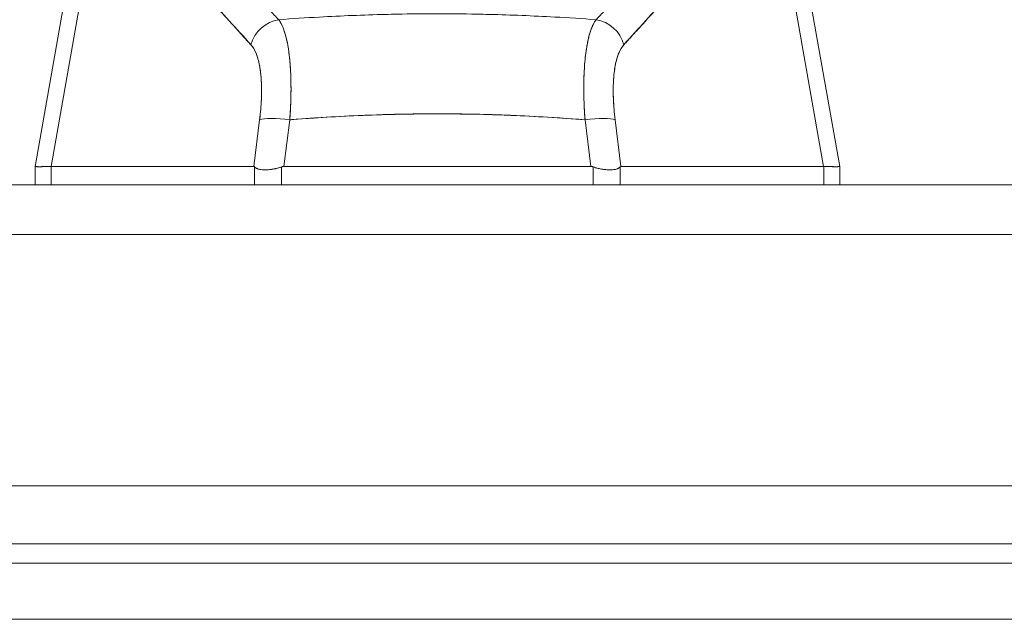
# Model space of a CAD drawing. Header units: inches. Extents: x 8 to 265, y 5 to 155.
# Tile 25 of 152: x 78.33 to 80.72, y 46.41 to 47.87. Entities that reach past the tile are written whole.
import ezdxf

# ---------------------------------------------------------------- set-up
doc = ezdxf.new("R2010")
doc.units = ezdxf.units.IN
doc.header["$LTSCALE"] = 16
doc.header["$MEASUREMENT"] = 0
for name, color, linetype, lineweight in [('Dimension (ANSI)', 7, 'Continuous', 5), ('Visible (ANSI)', 7, 'Continuous', 5), ('Visible Narrow (ANSI)', 7, 'Continuous', 5)]:
    doc.layers.add(name, color=color, linetype=linetype, lineweight=lineweight)
doc.styles.add('TAHOMA', font='tahoma.ttf')
doc.dimstyles.new('Default (ANSI)', dxfattribs={"dimscale": 16, "dimtxt": 0.07, "dimasz": 0.098425, "dimexe": 0.125, "dimexo": 0.0625, "dimgap": 0.031496, "dimtad": 0, "dimtih": 1, "dimtoh": 1, "dimrnd": 1e-08, "dimzin": 0, "dimdsep": 46, "dimtxsty": 'TAHOMA', "dimcen": 0.09, "dimdle": 0.393701, "dimclrd": 256, "dimclre": 256, "dimclrt": 256, "dimadec": 0, "dimazin": 0, "dimtfac": 1, "dimtofl": 0, "dimtmove": 0, "dimatfit": 3, "dimfxl": 1, "dimtolj": 1, "dimtzin": 0, "dimlwd": -1, "dimlwe": -1, "dimarcsym": 0})

# ---------------------------------------------------------------- blocks, each defined once
blk = doc.blocks.new('*D36')
at = {"layer": 'Defpoints', "color": 0, "transparency": 16777216}
for p in [(77.2143, 50.5366), (76.7163, 47.345), (77.2143, 47.345)]:
    blk.add_point(p, dxfattribs=at)
at = {"layer": 'Dimension (ANSI)', "transparency": 16777216}
for p, q in [((76.7163, 48.345), (76.7163, 52.5366)), ((77.2143, 48.345), (77.2143, 52.5366)), ((75.1415, 50.5366), (73.5667, 50.5366)), ((78.7891, 50.5366), (80.3639, 50.5366))]:
    blk.add_line(p, q, dxfattribs=at)
for points in [[(75.1415, 50.7991), (75.1415, 50.2742), (76.7163, 50.5366)], [(78.7891, 50.7991), (78.7891, 50.2742), (77.2143, 50.5366)]]:
    blk.add_solid(points, dxfattribs=at)
at = {"layer": 'Dimension (ANSI)', "transparency": 16777216, "insert": (82.3, 50.5366), "char_height": 1.12, "attachment_point": 5, "style": 'TAHOMA'}
blk.add_mtext('\\A1;0.50', dxfattribs=at)

msp = doc.modelspace()

# ---------------------------------------------------------------- linework, layer by layer
at = {"layer": 'Visible (ANSI)'}
for p, q in [((78.3629, 47.5105), (78.4806, 48.1779)), ((78.4806, 48.1779), (78.3629, 47.5105)), ((80.198, 48.1779), (80.3157, 47.5105)), ((80.3157, 47.5105), (80.198, 48.1779)), ((78.516, 48.1566), (78.4021, 47.5105)), ((78.4021, 47.5105), (78.516, 48.1566)), ((80.1626, 48.1566), (80.2765, 47.5105)), ((80.2765, 47.5105), (80.1626, 48.1566)), ((78.9832, 47.6627), (78.9832, 47.6627)), ((78.9087, 47.6312), (78.9087, 47.6312)), ((78.9087, 47.6312), (78.9087, 47.6312)), ((78.9106, 47.6509), (78.9106, 47.6509)), ((78.9815, 47.6312), (78.9815, 47.6312)), ((78.9815, 47.6312), (78.9815, 47.6312)), ((78.9827, 47.6509), (78.9827, 47.6509)), ((79.5361, 47.6336), (79.5361, 47.6336)), ((79.5496, 47.633), (79.5496, 47.633)), ((79.5496, 47.633), (79.5496, 47.633)), ((79.5624, 47.6324), (79.5624, 47.6324)), ((79.5624, 47.6324), (79.5624, 47.6324)), ((79.5629, 47.6324), (79.5629, 47.6324)), ((79.5814, 47.6314), (79.5814, 47.6314)), ((79.6959, 47.6509), (79.6959, 47.6509)), ((79.6971, 47.6312), (79.6971, 47.6312)), ((79.6971, 47.6312), (79.6971, 47.6312)), ((79.768, 47.6509), (79.768, 47.6509)), ((79.7699, 47.6312), (79.7699, 47.6312)), ((79.7699, 47.6312), (79.7699, 47.6312)), ((78.9078, 47.6237), (78.8936, 47.5105)), ((78.8936, 47.5105), (78.9078, 47.6237)), ((78.9668, 47.5105), (78.981, 47.6237)), ((78.981, 47.6237), (78.9668, 47.5105)), ((79.6149, 47.6295), (79.6149, 47.6295)), ((79.6149, 47.6295), (79.6149, 47.6295)), ((79.625, 47.6288), (79.625, 47.6288)), ((79.7118, 47.5105), (79.6976, 47.6237)), ((79.6976, 47.6237), (79.7118, 47.5105)), ((79.7849, 47.5105), (79.7708, 47.6237)), ((79.7708, 47.6237), (79.7849, 47.5105)), ((78.9038, 47.5918), (78.9038, 47.5918)), ((78.9038, 47.5918), (78.9038, 47.5918)), ((79.7748, 47.5918), (79.7748, 47.5918)), ((79.7748, 47.5918), (79.7748, 47.5918)), ((78.9004, 47.5643), (78.9004, 47.5643)), ((78.9004, 47.5643), (78.9004, 47.5643)), ((79.7782, 47.5643), (79.7782, 47.5643)), ((79.7782, 47.5643), (79.7782, 47.5643)), ((78.8979, 47.5446), (78.8979, 47.5446)), ((79.7807, 47.5446), (79.7807, 47.5446)), ((78.3629, 47.5105), (78.3629, 47.5105)), ((78.3629, 47.5105), (78.3629, 47.5105)), ((78.3629, 47.5105), (78.3629, 47.4659)), ((78.4021, 47.5105), (78.4016, 47.5105)), ((78.4016, 47.4659), (78.4016, 47.5105)), ((78.4016, 47.5105), (78.4016, 47.4659)), ((78.4021, 47.5105), (78.8936, 47.5105)), ((78.8936, 47.5105), (78.4021, 47.5105)), ((78.8955, 47.4659), (78.8955, 47.5094)), ((78.8955, 47.5094), (78.8955, 47.4659)), ((78.9612, 47.4659), (78.9612, 47.5094)), ((78.9612, 47.5094), (78.9612, 47.4659)), ((78.9668, 47.5105), (79.7118, 47.5105)), ((79.7118, 47.5105), (78.9668, 47.5105)), ((79.7173, 47.4659), (79.7173, 47.5094)), ((79.7173, 47.5094), (79.7173, 47.4659)), ((79.7831, 47.4659), (79.7831, 47.5094)), ((79.7831, 47.5094), (79.7831, 47.4659)), ((79.7849, 47.5105), (80.2765, 47.5105)), ((80.2765, 47.5105), (79.7849, 47.5105)), ((80.2769, 47.5105), (80.2765, 47.5105)), ((80.2769, 47.5105), (80.2769, 47.4659)), ((80.2769, 47.4659), (80.2769, 47.5105)), ((80.3157, 47.5105), (80.3157, 47.5105)), ((80.3157, 47.5105), (80.3157, 47.5105)), ((80.3157, 47.5105), (80.3157, 47.4659)), ((77.3352, 47.4659), (106.8434, 47.4659)), ((106.8792, 46.7359), (77.2993, 46.7359)), ((47.1216, 46.5484), (106.8089, 46.5484))]:
    msp.add_line(p, q, dxfattribs=at)
for centre, start, end in [((78.9161, 47.5643), 210.5347, 210.5378), ((79.7625, 47.5643), 329.4622, 329.4653)]:
    msp.add_arc(centre, 0.0197, start, end, dxfattribs=at)
for centre, major_axis, ratio, start_param, end_param in [((78.9599, 47.792), (-0.0578, -0.0535), 0.919117, 4.080772, 5.311688), ((78.9599, 47.792), (0.0578, 0.0535), 0.919114, 0.939178, 2.17009), ((79.7187, 47.792), (0.0578, -0.0535), 0.919114, 0.971502, 2.202415), ((79.7187, 47.792), (-0.0578, 0.0535), 0.919117, 4.11309, 5.344006), ((78.981, 47.61), (-0.0781, 0.0098), 0.172345, 4.733946, 5.946592), ((78.981, 47.61), (-0.0781, 0.0098), 0.172345, 4.733946, 5.946592), ((79.6976, 47.61), (0.0781, 0.0098), 0.172345, 0.336594, 1.549239), ((79.6976, 47.61), (0.0781, 0.0098), 0.172345, 0.336593, 1.549239), ((79.05, 47.5539), (-0.6871, -0.0434), 0.010707, 6.282471, 6.619899), ((79.6285, 47.5539), (0.6871, -0.0434), 0.010707, 5.946472, 6.283899)]:
    msp.add_ellipse(centre, major_axis=major_axis, ratio=ratio, start_param=start_param, end_param=end_param, dxfattribs=at)
for points, knots in [([(78.5362, 48.1817), (78.5408, 48.1808), (78.5455, 48.1797), (78.5501, 48.1785), (78.5547, 48.1773), (78.5593, 48.176), (78.564, 48.1746), (78.5686, 48.1732), (78.5732, 48.1716), (78.5778, 48.1699), (78.5824, 48.1683), (78.587, 48.1665), (78.5916, 48.1646), (78.5962, 48.1627), (78.6008, 48.1607), (78.6055, 48.1586), (78.6101, 48.1565), (78.6147, 48.1543), (78.6194, 48.1519), (78.6236, 48.1498), (78.6278, 48.1476), (78.632, 48.1453), (78.6325, 48.1451), (78.6329, 48.1448), (78.6334, 48.1446), (78.6381, 48.142), (78.6428, 48.1394), (78.6475, 48.1366), (78.6522, 48.1338), (78.6569, 48.1309), (78.6617, 48.1279), (78.6665, 48.1249), (78.6712, 48.1218), (78.676, 48.1186), (78.6809, 48.1154), (78.6857, 48.1121), (78.6906, 48.1087), (78.6955, 48.1052), (78.7004, 48.1017), (78.7054, 48.098), (78.7103, 48.0943), (78.7153, 48.0906), (78.7203, 48.0867), (78.7249, 48.0832), (78.7295, 48.0796), (78.7341, 48.0759), (78.7346, 48.0755), (78.7351, 48.0751), (78.7356, 48.0747), (78.7408, 48.0705), (78.746, 48.0663), (78.7512, 48.0619), (78.7565, 48.0575), (78.7618, 48.053), (78.7671, 48.0485), (78.7725, 48.0438), (78.7779, 48.0391), (78.7834, 48.0342), (78.7889, 48.0293), (78.7945, 48.0243), (78.8001, 48.0192), (78.8058, 48.014), (78.8115, 48.0087), (78.8173, 48.0034), (78.8231, 47.9979), (78.829, 47.9923), (78.8349, 47.9867), (78.8372, 47.9845), (78.8395, 47.9823), (78.8418, 47.9801), (78.8456, 47.9765), (78.8493, 47.9728), (78.8531, 47.9691), (78.8594, 47.963), (78.8656, 47.9569), (78.8719, 47.9506), (78.8784, 47.9442), (78.8849, 47.9377), (78.8914, 47.9312), (78.8981, 47.9244), (78.9048, 47.9176), (78.9115, 47.9107), (78.9185, 47.9036), (78.9255, 47.8964), (78.9325, 47.8891), (78.9397, 47.8816), (78.947, 47.8741), (78.9543, 47.8664)], [0, 0, 0, 0, 0.037382, 0.037382, 0.037382, 0.074234, 0.074234, 0.074234, 0.110636, 0.110636, 0.110636, 0.146671, 0.146671, 0.146671, 0.182417, 0.182417, 0.182417, 0.217957, 0.217957, 0.217957, 0.25, 0.25, 0.25, 0.253368, 0.253368, 0.253368, 0.288725, 0.288725, 0.288725, 0.324095, 0.324095, 0.324095, 0.359547, 0.359547, 0.359547, 0.39515, 0.39515, 0.39515, 0.430974, 0.430974, 0.430974, 0.467089, 0.467089, 0.467089, 0.5, 0.5, 0.5, 0.503564, 0.503564, 0.503564, 0.540473, 0.540473, 0.540473, 0.577897, 0.577897, 0.577897, 0.615918, 0.615918, 0.615918, 0.654622, 0.654622, 0.654622, 0.694093, 0.694093, 0.694093, 0.734423, 0.734423, 0.734423, 0.75, 0.75, 0.75, 0.775706, 0.775706, 0.775706, 0.818036, 0.818036, 0.818036, 0.861515, 0.861515, 0.861515, 0.906243, 0.906243, 0.906243, 0.952322, 0.952322, 0.952322, 1, 1, 1, 1]), ([(79.7243, 47.8664), (79.7316, 47.8741), (79.7389, 47.8816), (79.7461, 47.8891), (79.7531, 47.8964), (79.7601, 47.9036), (79.767, 47.9107), (79.7738, 47.9176), (79.7805, 47.9244), (79.7872, 47.9312), (79.7937, 47.9377), (79.8002, 47.9442), (79.8066, 47.9506), (79.8129, 47.9569), (79.8192, 47.963), (79.8254, 47.9691), (79.8292, 47.9728), (79.833, 47.9765), (79.8368, 47.9801), (79.8391, 47.9823), (79.8414, 47.9845), (79.8436, 47.9867), (79.8496, 47.9923), (79.8554, 47.9979), (79.8613, 48.0034), (79.867, 48.0087), (79.8728, 48.014), (79.8785, 48.0192), (79.8841, 48.0243), (79.8896, 48.0293), (79.8952, 48.0342), (79.9006, 48.0391), (79.9061, 48.0438), (79.9115, 48.0485), (79.9168, 48.053), (79.9221, 48.0575), (79.9274, 48.0619), (79.9326, 48.0663), (79.9378, 48.0705), (79.943, 48.0747), (79.9435, 48.0751), (79.944, 48.0755), (79.9445, 48.0759), (79.9491, 48.0796), (79.9536, 48.0832), (79.9582, 48.0867), (79.9632, 48.0906), (79.9682, 48.0943), (79.9732, 48.098), (79.9782, 48.1017), (79.9831, 48.1052), (79.988, 48.1087), (79.9928, 48.1121), (79.9977, 48.1154), (80.0025, 48.1186), (80.0073, 48.1218), (80.0121, 48.1249), (80.0169, 48.1279), (80.0216, 48.1309), (80.0264, 48.1338), (80.0311, 48.1366), (80.0358, 48.1394), (80.0405, 48.142), (80.0452, 48.1446), (80.0456, 48.1448), (80.0461, 48.1451), (80.0465, 48.1453), (80.0508, 48.1476), (80.055, 48.1498), (80.0592, 48.1519), (80.0638, 48.1543), (80.0685, 48.1565), (80.0731, 48.1586), (80.0777, 48.1607), (80.0823, 48.1627), (80.0869, 48.1646), (80.0916, 48.1665), (80.0962, 48.1683), (80.1008, 48.1699), (80.1054, 48.1716), (80.11, 48.1732), (80.1146, 48.1746), (80.1193, 48.176), (80.1239, 48.1773), (80.1285, 48.1785), (80.1331, 48.1797), (80.1378, 48.1808), (80.1424, 48.1817)], [0, 0, 0, 0, 0.047674, 0.047674, 0.047674, 0.093754, 0.093754, 0.093754, 0.138483, 0.138483, 0.138483, 0.181962, 0.181962, 0.181962, 0.224293, 0.224293, 0.224293, 0.25, 0.25, 0.25, 0.265575, 0.265575, 0.265575, 0.305906, 0.305906, 0.305906, 0.345378, 0.345378, 0.345378, 0.384081, 0.384081, 0.384081, 0.422102, 0.422102, 0.422102, 0.459526, 0.459526, 0.459526, 0.496435, 0.496435, 0.496435, 0.5, 0.5, 0.5, 0.53291, 0.53291, 0.53291, 0.569025, 0.569025, 0.569025, 0.604849, 0.604849, 0.604849, 0.640453, 0.640453, 0.640453, 0.675905, 0.675905, 0.675905, 0.711275, 0.711275, 0.711275, 0.746632, 0.746632, 0.746632, 0.75, 0.75, 0.75, 0.782043, 0.782043, 0.782043, 0.817582, 0.817582, 0.817582, 0.853329, 0.853329, 0.853329, 0.889364, 0.889364, 0.889364, 0.925766, 0.925766, 0.925766, 0.962618, 0.962618, 0.962618, 1, 1, 1, 1]), ([(78.516, 48.1566), (78.5431, 48.1448), (78.5711, 48.1281), (78.5998, 48.1057), (78.6285, 48.0832), (78.6579, 48.0551), (78.6884, 48.0234), (78.7189, 47.9916), (78.7505, 47.9563), (78.7835, 47.9197), (78.8165, 47.8832), (78.8509, 47.8454), (78.8867, 47.8057)], [0, 0, 0, 0, 0.25, 0.25, 0.25, 0.5, 0.5, 0.5, 0.75, 0.75, 0.75, 1, 1, 1, 1]), ([(78.8867, 47.8057), (78.8796, 47.8133), (78.8726, 47.8209), (78.8656, 47.8286), (78.8589, 47.8359), (78.8522, 47.8432), (78.8456, 47.8505), (78.8393, 47.8575), (78.8329, 47.8645), (78.8266, 47.8716), (78.8206, 47.8783), (78.8145, 47.885), (78.8085, 47.8917), (78.8027, 47.8982), (78.797, 47.9046), (78.7912, 47.9111), (78.7857, 47.9173), (78.7801, 47.9235), (78.7746, 47.9296), (78.7693, 47.9356), (78.764, 47.9415), (78.7587, 47.9474), (78.7536, 47.9531), (78.7485, 47.9587), (78.7433, 47.9644), (78.7384, 47.9698), (78.7335, 47.9752), (78.7285, 47.9806), (78.7238, 47.9858), (78.719, 47.991), (78.7142, 47.9961), (78.7117, 47.9988), (78.7092, 48.0015), (78.7067, 48.0041), (78.7046, 48.0064), (78.7024, 48.0087), (78.7003, 48.011), (78.6958, 48.0157), (78.6913, 48.0204), (78.6867, 48.0251), (78.6824, 48.0297), (78.678, 48.0342), (78.6735, 48.0386), (78.6693, 48.0429), (78.6649, 48.0472), (78.6606, 48.0514), (78.6564, 48.0556), (78.6522, 48.0596), (78.648, 48.0636), (78.6438, 48.0676), (78.6397, 48.0714), (78.6355, 48.0752), (78.6314, 48.0789), (78.6274, 48.0826), (78.6233, 48.0862), (78.6192, 48.0897), (78.6152, 48.0931), (78.6111, 48.0965), (78.6071, 48.0998), (78.6031, 48.103), (78.5991, 48.1062), (78.5952, 48.1093), (78.5912, 48.1123), (78.5872, 48.1153), (78.5833, 48.1182), (78.5793, 48.121), (78.5753, 48.1238), (78.5714, 48.1265), (78.5675, 48.1291), (78.5635, 48.1316), (78.5596, 48.1341), (78.5556, 48.1365), (78.5517, 48.1388), (78.5477, 48.1411), (78.5438, 48.1433), (78.5398, 48.1454), (78.5359, 48.1475), (78.5319, 48.1495), (78.5279, 48.1513), (78.524, 48.1532), (78.52, 48.1549), (78.516, 48.1566)], [0, 0, 0, 0, 0.058373, 0.058373, 0.058373, 0.113771, 0.113771, 0.113771, 0.166588, 0.166588, 0.166588, 0.217025, 0.217025, 0.217025, 0.265271, 0.265271, 0.265271, 0.311506, 0.311506, 0.311506, 0.355892, 0.355892, 0.355892, 0.398581, 0.398581, 0.398581, 0.439711, 0.439711, 0.439711, 0.479413, 0.479413, 0.479413, 0.5, 0.5, 0.5, 0.517807, 0.517807, 0.517807, 0.555021, 0.555021, 0.555021, 0.59116, 0.59116, 0.59116, 0.62632, 0.62632, 0.62632, 0.660593, 0.660593, 0.660593, 0.694065, 0.694065, 0.694065, 0.726815, 0.726815, 0.726815, 0.75892, 0.75892, 0.75892, 0.79045, 0.79045, 0.79045, 0.821471, 0.821471, 0.821471, 0.852043, 0.852043, 0.852043, 0.882223, 0.882223, 0.882223, 0.912065, 0.912065, 0.912065, 0.941613, 0.941613, 0.941613, 0.970914, 0.970914, 0.970914, 1, 1, 1, 1]), ([(79.7919, 47.8057), (79.828, 47.8458), (79.8627, 47.8839), (79.8958, 47.9205), (79.9288, 47.9571), (79.9602, 47.9923), (79.9906, 48.0238), (80.021, 48.0554), (80.0504, 48.0835), (80.079, 48.1058), (80.1076, 48.1282), (80.1355, 48.1449), (80.1626, 48.1566)], [0, 0, 0, 0, 0.25, 0.25, 0.25, 0.5, 0.5, 0.5, 0.75, 0.75, 0.75, 1, 1, 1, 1]), ([(80.1626, 48.1566), (80.1586, 48.1549), (80.1546, 48.1532), (80.1506, 48.1513), (80.1467, 48.1495), (80.1427, 48.1475), (80.1388, 48.1454), (80.1348, 48.1433), (80.1308, 48.1411), (80.1269, 48.1388), (80.123, 48.1365), (80.119, 48.1341), (80.1151, 48.1316), (80.1111, 48.1291), (80.1072, 48.1265), (80.1032, 48.1238), (80.0993, 48.121), (80.0953, 48.1182), (80.0914, 48.1153), (80.0874, 48.1123), (80.0834, 48.1093), (80.0795, 48.1062), (80.0754, 48.103), (80.0714, 48.0998), (80.0674, 48.0965), (80.0634, 48.0931), (80.0593, 48.0897), (80.0553, 48.0862), (80.0512, 48.0826), (80.0471, 48.0789), (80.0431, 48.0752), (80.0389, 48.0714), (80.0347, 48.0676), (80.0306, 48.0636), (80.0264, 48.0596), (80.0222, 48.0556), (80.0179, 48.0514), (80.0136, 48.0472), (80.0093, 48.0429), (80.005, 48.0386), (80.0006, 48.0342), (79.9962, 48.0297), (79.9918, 48.0251), (79.9873, 48.0204), (79.9828, 48.0157), (79.9783, 48.011), (79.9761, 48.0087), (79.974, 48.0064), (79.9718, 48.0041), (79.9693, 48.0015), (79.9669, 47.9988), (79.9644, 47.9961), (79.9596, 47.991), (79.9548, 47.9858), (79.95, 47.9806), (79.9451, 47.9752), (79.9402, 47.9698), (79.9352, 47.9644), (79.9301, 47.9587), (79.925, 47.9531), (79.9199, 47.9474), (79.9146, 47.9415), (79.9093, 47.9356), (79.904, 47.9296), (79.8984, 47.9235), (79.8929, 47.9173), (79.8874, 47.9111), (79.8816, 47.9046), (79.8758, 47.8982), (79.8701, 47.8917), (79.864, 47.885), (79.858, 47.8783), (79.852, 47.8716), (79.8456, 47.8645), (79.8393, 47.8575), (79.833, 47.8505), (79.8263, 47.8432), (79.8197, 47.8359), (79.813, 47.8286), (79.806, 47.8209), (79.7989, 47.8133), (79.7919, 47.8057)], [0, 0, 0, 0, 0.029086, 0.029086, 0.029086, 0.058387, 0.058387, 0.058387, 0.087935, 0.087935, 0.087935, 0.117777, 0.117777, 0.117777, 0.147957, 0.147957, 0.147957, 0.178529, 0.178529, 0.178529, 0.20955, 0.20955, 0.20955, 0.24108, 0.24108, 0.24108, 0.273185, 0.273185, 0.273185, 0.305936, 0.305936, 0.305936, 0.339407, 0.339407, 0.339407, 0.37368, 0.37368, 0.37368, 0.408841, 0.408841, 0.408841, 0.44498, 0.44498, 0.44498, 0.482193, 0.482193, 0.482193, 0.5, 0.5, 0.5, 0.520588, 0.520588, 0.520588, 0.560289, 0.560289, 0.560289, 0.60142, 0.60142, 0.60142, 0.644109, 0.644109, 0.644109, 0.688496, 0.688496, 0.688496, 0.734731, 0.734731, 0.734731, 0.782977, 0.782977, 0.782977, 0.833414, 0.833414, 0.833414, 0.886232, 0.886232, 0.886232, 0.941632, 0.941632, 0.941632, 1, 1, 1, 1]), ([(78.9543, 47.8664), (78.9872, 47.8688), (79.02, 47.871), (79.0528, 47.8728), (79.1064, 47.8758), (79.1598, 47.8779), (79.2126, 47.8792), (79.2224, 47.8795), (79.2323, 47.8797), (79.2421, 47.8799), (79.3064, 47.8811), (79.37, 47.8811), (79.4342, 47.8799), (79.4448, 47.8797), (79.4554, 47.8795), (79.466, 47.8792), (79.5182, 47.8779), (79.571, 47.8758), (79.6241, 47.8729), (79.6574, 47.871), (79.6908, 47.8689), (79.7243, 47.8664)], [0, 0, 0, 0, 0.126313, 0.126313, 0.126313, 0.333333, 0.333333, 0.333333, 0.371996, 0.371996, 0.371996, 0.62508, 0.62508, 0.62508, 0.666667, 0.666667, 0.666667, 0.871465, 0.871465, 0.871465, 1, 1, 1, 1]), ([(78.9543, 47.8664), (78.9548, 47.8657), (78.9554, 47.8649), (78.9559, 47.8641), (78.9572, 47.8621), (78.9585, 47.8598), (78.9598, 47.8574), (78.9611, 47.855), (78.9623, 47.8524), (78.9635, 47.8496), (78.9642, 47.848), (78.9649, 47.8462), (78.9656, 47.8445), (78.966, 47.8433), (78.9664, 47.8421), (78.9669, 47.8409), (78.9679, 47.8378), (78.969, 47.8345), (78.97, 47.8311), (78.9709, 47.8277), (78.9719, 47.8241), (78.9728, 47.8204), (78.9733, 47.8182), (78.9738, 47.8159), (78.9743, 47.8136), (78.9746, 47.812), (78.975, 47.8104), (78.9753, 47.8088), (78.9761, 47.8048), (78.9768, 47.8006), (78.9775, 47.7964), (78.9781, 47.7921), (78.9788, 47.7876), (78.9793, 47.7831), (78.9797, 47.7804), (78.98, 47.7777), (78.9803, 47.7749), (78.9805, 47.773), (78.9807, 47.771), (78.9809, 47.769), (78.9814, 47.7642), (78.9818, 47.7592), (78.9822, 47.7542), (78.9825, 47.7491), (78.9828, 47.744), (78.9831, 47.7387), (78.9832, 47.7357), (78.9834, 47.7326), (78.9835, 47.7295), (78.9835, 47.7272), (78.9836, 47.7249), (78.9837, 47.7226), (78.9838, 47.7171), (78.9839, 47.7116), (78.9839, 47.7059), (78.984, 47.7002), (78.984, 47.6945), (78.9839, 47.6887), (78.9838, 47.6854), (78.9838, 47.682), (78.9837, 47.6787), (78.9836, 47.6761), (78.9836, 47.6735), (78.9835, 47.6709), (78.9833, 47.6649), (78.9831, 47.6589), (78.9828, 47.6527), (78.9825, 47.6466), (78.9821, 47.6404), (78.9817, 47.6342), (78.9815, 47.6307), (78.9812, 47.6272), (78.981, 47.6237)], [0, 0, 0, 0, 0.021607, 0.021607, 0.021607, 0.077357, 0.077357, 0.077357, 0.133054, 0.133054, 0.133054, 0.166667, 0.166667, 0.166667, 0.188734, 0.188734, 0.188734, 0.244434, 0.244434, 0.244434, 0.300147, 0.300147, 0.300147, 0.333333, 0.333333, 0.333333, 0.355862, 0.355862, 0.355862, 0.411578, 0.411578, 0.411578, 0.467311, 0.467311, 0.467311, 0.5, 0.5, 0.5, 0.523075, 0.523075, 0.523075, 0.57886, 0.57886, 0.57886, 0.634636, 0.634636, 0.634636, 0.666667, 0.666667, 0.666667, 0.69037, 0.69037, 0.69037, 0.746068, 0.746068, 0.746068, 0.801783, 0.801783, 0.801783, 0.833333, 0.833333, 0.833333, 0.85749, 0.85749, 0.85749, 0.913181, 0.913181, 0.913181, 0.968909, 0.968909, 0.968909, 1, 1, 1, 1]), ([(78.981, 47.6237), (78.9824, 47.6424), (78.9833, 47.6609), (78.9837, 47.6787), (78.9841, 47.6964), (78.984, 47.7134), (78.9835, 47.7295), (78.9829, 47.7456), (78.9818, 47.7608), (78.9803, 47.7749), (78.9788, 47.789), (78.9768, 47.802), (78.9743, 47.8136), (78.9718, 47.8253), (78.9689, 47.8356), (78.9656, 47.8445), (78.9622, 47.8533), (78.9585, 47.8607), (78.9543, 47.8664)], [0, 0, 0, 0, 0.166667, 0.166667, 0.166667, 0.333333, 0.333333, 0.333333, 0.5, 0.5, 0.5, 0.666667, 0.666667, 0.666667, 0.833333, 0.833333, 0.833333, 1, 1, 1, 1]), ([(79.7243, 47.8664), (79.7201, 47.8607), (79.7164, 47.8533), (79.713, 47.8445), (79.7097, 47.8356), (79.7067, 47.8253), (79.7043, 47.8136), (79.7018, 47.802), (79.6998, 47.789), (79.6983, 47.7749), (79.6967, 47.7608), (79.6957, 47.7456), (79.6951, 47.7295), (79.6945, 47.7134), (79.6945, 47.6964), (79.6949, 47.6787), (79.6953, 47.6609), (79.6962, 47.6424), (79.6976, 47.6237)], [0, 0, 0, 0, 0.166667, 0.166667, 0.166667, 0.333333, 0.333333, 0.333333, 0.5, 0.5, 0.5, 0.666667, 0.666667, 0.666667, 0.833333, 0.833333, 0.833333, 1, 1, 1, 1]), ([(79.6976, 47.6237), (79.6973, 47.6273), (79.6971, 47.631), (79.6968, 47.6346), (79.6964, 47.6408), (79.6961, 47.647), (79.6958, 47.6531), (79.6955, 47.6593), (79.6953, 47.6653), (79.6951, 47.6713), (79.6949, 47.6773), (79.6948, 47.6832), (79.6947, 47.6891), (79.6946, 47.6949), (79.6946, 47.7007), (79.6946, 47.7063), (79.6947, 47.712), (79.6948, 47.7176), (79.6949, 47.7231), (79.6951, 47.7285), (79.6953, 47.7339), (79.6955, 47.7392), (79.6958, 47.7444), (79.6961, 47.7496), (79.6964, 47.7546), (79.6968, 47.7597), (79.6972, 47.7646), (79.6977, 47.7694), (79.6979, 47.7714), (79.6981, 47.7733), (79.6983, 47.7752), (79.6986, 47.778), (79.6989, 47.7808), (79.6993, 47.7835), (79.6999, 47.7881), (79.7005, 47.7925), (79.7012, 47.7968), (79.7019, 47.8011), (79.7026, 47.8052), (79.7034, 47.8092), (79.7042, 47.8132), (79.705, 47.8171), (79.7059, 47.8208), (79.7068, 47.8245), (79.7077, 47.8281), (79.7087, 47.8315), (79.7097, 47.8349), (79.7107, 47.8381), (79.7118, 47.8412), (79.7129, 47.8443), (79.7141, 47.8472), (79.7152, 47.85), (79.7164, 47.8527), (79.7176, 47.8553), (79.7189, 47.8577), (79.7202, 47.8601), (79.7215, 47.8623), (79.7229, 47.8644), (79.7233, 47.8651), (79.7238, 47.8658), (79.7243, 47.8664)], [0, 0, 0, 0, 0.032809, 0.032809, 0.032809, 0.089258, 0.089258, 0.089258, 0.145362, 0.145362, 0.145362, 0.201169, 0.201169, 0.201169, 0.256712, 0.256712, 0.256712, 0.31204, 0.31204, 0.31204, 0.367264, 0.367264, 0.367264, 0.422459, 0.422459, 0.422459, 0.477668, 0.477668, 0.477668, 0.5, 0.5, 0.5, 0.532921, 0.532921, 0.532921, 0.588194, 0.588194, 0.588194, 0.643534, 0.643534, 0.643534, 0.698987, 0.698987, 0.698987, 0.754621, 0.754621, 0.754621, 0.810528, 0.810528, 0.810528, 0.866751, 0.866751, 0.866751, 0.923319, 0.923319, 0.923319, 0.980266, 0.980266, 0.980266, 1, 1, 1, 1]), ([(78.8867, 47.8057), (78.8915, 47.8004), (78.8956, 47.7935), (78.8991, 47.7851), (78.9025, 47.7767), (78.9054, 47.7666), (78.9075, 47.7552), (78.9097, 47.7438), (78.9111, 47.7312), (78.9119, 47.7174), (78.9126, 47.7036), (78.9127, 47.6887), (78.912, 47.673), (78.9113, 47.6574), (78.9099, 47.641), (78.9078, 47.6237)], [0, 0, 0, 0, 0.2, 0.2, 0.2, 0.4, 0.4, 0.4, 0.6, 0.6, 0.6, 0.8, 0.8, 0.8, 1, 1, 1, 1]), ([(78.9078, 47.6237), (78.9081, 47.6263), (78.9084, 47.629), (78.9087, 47.6316), (78.9093, 47.6363), (78.9097, 47.6409), (78.9102, 47.6455), (78.9106, 47.6501), (78.9109, 47.6547), (78.9112, 47.6592), (78.9115, 47.6637), (78.9118, 47.6682), (78.912, 47.6726), (78.9122, 47.6769), (78.9123, 47.6813), (78.9124, 47.6855), (78.9125, 47.6898), (78.9125, 47.694), (78.9125, 47.6981), (78.9124, 47.7022), (78.9124, 47.7062), (78.9122, 47.7102), (78.9121, 47.7141), (78.9119, 47.718), (78.9116, 47.7218), (78.9114, 47.7256), (78.9111, 47.7293), (78.9107, 47.7329), (78.9105, 47.7345), (78.9104, 47.736), (78.9102, 47.7376), (78.91, 47.7396), (78.9097, 47.7415), (78.9094, 47.7434), (78.909, 47.7469), (78.9084, 47.7502), (78.9079, 47.7534), (78.9073, 47.7566), (78.9067, 47.7597), (78.906, 47.7627), (78.9053, 47.7657), (78.9045, 47.7686), (78.9038, 47.7714), (78.903, 47.7742), (78.9021, 47.7768), (78.9012, 47.7794), (78.9003, 47.7819), (78.8994, 47.7844), (78.8984, 47.7867), (78.8974, 47.789), (78.8964, 47.7912), (78.8953, 47.7932), (78.8942, 47.7953), (78.893, 47.7972), (78.8919, 47.799), (78.8907, 47.8008), (78.8894, 47.8024), (78.8882, 47.8039), (78.8877, 47.8045), (78.8872, 47.8051), (78.8867, 47.8057)], [0, 0, 0, 0, 0.031589, 0.031589, 0.031589, 0.087981, 0.087981, 0.087981, 0.14403, 0.14403, 0.14403, 0.199779, 0.199779, 0.199779, 0.255256, 0.255256, 0.255256, 0.310513, 0.310513, 0.310513, 0.36568, 0.36568, 0.36568, 0.420831, 0.420831, 0.420831, 0.475991, 0.475991, 0.475991, 0.5, 0.5, 0.5, 0.531175, 0.531175, 0.531175, 0.586356, 0.586356, 0.586356, 0.641598, 0.641598, 0.641598, 0.696973, 0.696973, 0.696973, 0.752544, 0.752544, 0.752544, 0.808363, 0.808363, 0.808363, 0.864488, 0.864488, 0.864488, 0.920979, 0.920979, 0.920979, 0.977864, 0.977864, 0.977864, 1, 1, 1, 1]), ([(79.7708, 47.6237), (79.7687, 47.641), (79.7672, 47.6574), (79.7666, 47.673), (79.7659, 47.6887), (79.7659, 47.7036), (79.7667, 47.7174), (79.7674, 47.7312), (79.7689, 47.7438), (79.771, 47.7552), (79.7732, 47.7666), (79.776, 47.7767), (79.7795, 47.7851), (79.783, 47.7935), (79.7871, 47.8004), (79.7919, 47.8057)], [0, 0, 0, 0, 0.2, 0.2, 0.2, 0.4, 0.4, 0.4, 0.6, 0.6, 0.6, 0.8, 0.8, 0.8, 1, 1, 1, 1]), ([(79.7919, 47.8057), (79.7914, 47.8052), (79.791, 47.8047), (79.7906, 47.8041), (79.7893, 47.8026), (79.788, 47.801), (79.7869, 47.7992), (79.7857, 47.7974), (79.7845, 47.7955), (79.7834, 47.7934), (79.7823, 47.7914), (79.7813, 47.7892), (79.7803, 47.7869), (79.78, 47.7863), (79.7798, 47.7857), (79.7795, 47.7851), (79.7788, 47.7834), (79.7781, 47.7815), (79.7774, 47.7797), (79.7765, 47.7771), (79.7757, 47.7745), (79.7749, 47.7717), (79.7741, 47.7689), (79.7734, 47.766), (79.7727, 47.763), (79.7721, 47.7605), (79.7715, 47.7579), (79.771, 47.7552), (79.7709, 47.7547), (79.7709, 47.7542), (79.7708, 47.7537), (79.7702, 47.7505), (79.7697, 47.7472), (79.7692, 47.7438), (79.7687, 47.7404), (79.7683, 47.7368), (79.7679, 47.7332), (79.7675, 47.7296), (79.7672, 47.7259), (79.767, 47.7221), (79.7669, 47.7206), (79.7668, 47.719), (79.7667, 47.7174), (79.7666, 47.7151), (79.7665, 47.7128), (79.7664, 47.7105), (79.7662, 47.7066), (79.7661, 47.7025), (79.7661, 47.6984), (79.7661, 47.6943), (79.7661, 47.6901), (79.7662, 47.6859), (79.7662, 47.6817), (79.7664, 47.6774), (79.7666, 47.6731), (79.7668, 47.6686), (79.767, 47.6641), (79.7673, 47.6595), (79.7676, 47.655), (79.768, 47.6505), (79.7684, 47.6459), (79.7688, 47.6412), (79.7693, 47.6366), (79.7698, 47.6319), (79.7701, 47.6292), (79.7704, 47.6264), (79.7708, 47.6237)], [0, 0, 0, 0, 0.019103, 0.019103, 0.019103, 0.074488, 0.074488, 0.074488, 0.129904, 0.129904, 0.129904, 0.185404, 0.185404, 0.185404, 0.2, 0.2, 0.2, 0.241031, 0.241031, 0.241031, 0.296777, 0.296777, 0.296777, 0.352641, 0.352641, 0.352641, 0.4, 0.4, 0.4, 0.408599, 0.408599, 0.408599, 0.464615, 0.464615, 0.464615, 0.520668, 0.520668, 0.520668, 0.576744, 0.576744, 0.576744, 0.6, 0.6, 0.6, 0.632818, 0.632818, 0.632818, 0.688844, 0.688844, 0.688844, 0.74479, 0.74479, 0.74479, 0.8, 0.8, 0.8, 0.856416, 0.856416, 0.856416, 0.9121, 0.9121, 0.9121, 0.967784, 0.967784, 0.967784, 1, 1, 1, 1]), ([(78.981, 47.6237), (79.062, 47.6301), (79.1425, 47.6343), (79.2215, 47.6365), (79.3005, 47.6386), (79.3781, 47.6386), (79.4571, 47.6365), (79.5361, 47.6343), (79.6166, 47.6301), (79.6976, 47.6237)], [0, 0, 0, 0, 0.333333, 0.333333, 0.333333, 0.666667, 0.666667, 0.666667, 1, 1, 1, 1]), ([(79.6976, 47.6237), (79.6675, 47.6261), (79.6375, 47.6281), (79.6074, 47.6299), (79.5478, 47.6335), (79.4882, 47.6359), (79.4286, 47.6371), (79.3683, 47.6383), (79.3081, 47.6383), (79.2479, 47.6371), (79.1884, 47.6358), (79.129, 47.6334), (79.0696, 47.6298), (79.0432, 47.6282), (79.0169, 47.6264), (78.9906, 47.6244), (78.9874, 47.6242), (78.9842, 47.6239), (78.981, 47.6237)], [0, 0, 0, 0, 0.125959, 0.125959, 0.125959, 0.375449, 0.375449, 0.375449, 0.627486, 0.627486, 0.627486, 0.876322, 0.876322, 0.876322, 0.986527, 0.986527, 0.986527, 1, 1, 1, 1]), ([(78.4016, 47.5105), (78.3931, 47.5102), (78.386, 47.51), (78.3802, 47.5099), (78.3745, 47.5099), (78.3701, 47.5099), (78.3672, 47.5099), (78.3644, 47.51), (78.3629, 47.5102), (78.3629, 47.5105)], [0.0000078, 0.0000078, 0.0000078, 0.0000078, 0.3333333, 0.3333333, 0.3333333, 0.6666667, 0.6666667, 0.6666667, 1, 1, 1, 1]), ([(78.4021, 47.5105), (78.402, 47.5105), (78.402, 47.5105), (78.4019, 47.5105), (78.4019, 47.5105), (78.4018, 47.5105), (78.4018, 47.5105), (78.4017, 47.5105), (78.4017, 47.5105), (78.4016, 47.5105)], [0, 0, 0, 0, 0.333333, 0.333333, 0.333333, 0.666667, 0.666667, 0.666667, 1, 1, 1, 1]), ([(78.8955, 47.5094), (78.8953, 47.5097), (78.8951, 47.5099), (78.8949, 47.51), (78.8947, 47.5102), (78.8945, 47.5103), (78.8943, 47.5104), (78.8941, 47.5105), (78.8938, 47.5105), (78.8936, 47.5105)], [0, 0, 0, 0, 0.333333, 0.333333, 0.333333, 0.666667, 0.666667, 0.666667, 1, 1, 1, 1]), ([(78.8955, 47.5094), (78.8953, 47.5097), (78.8951, 47.5099), (78.8949, 47.51), (78.8947, 47.5102), (78.8945, 47.5103), (78.8943, 47.5104), (78.894, 47.5105), (78.8938, 47.5105), (78.8936, 47.5105)], [0, 0, 0, 0, 0.333333, 0.333333, 0.333333, 0.666667, 0.666667, 0.666667, 1, 1, 1, 1]), ([(78.8955, 47.5094), (78.8968, 47.508), (78.8984, 47.5068), (78.9003, 47.5058), (78.9011, 47.5054), (78.902, 47.5051), (78.9029, 47.5047), (78.9042, 47.5043), (78.9055, 47.5039), (78.907, 47.5035), (78.9092, 47.5031), (78.9115, 47.5027), (78.9141, 47.5025), (78.9145, 47.5025), (78.9149, 47.5025), (78.9153, 47.5025), (78.9182, 47.5023), (78.9214, 47.5022), (78.9247, 47.5024), (78.9259, 47.5024), (78.9271, 47.5025), (78.9284, 47.5025), (78.9306, 47.5027), (78.9329, 47.5029), (78.9352, 47.5032), (78.9383, 47.5036), (78.9414, 47.5041), (78.9446, 47.5047), (78.9455, 47.5049), (78.9464, 47.5051), (78.9473, 47.5053), (78.952, 47.5064), (78.9566, 47.5078), (78.9612, 47.5094)], [0, 0, 0, 0, 0.142203, 0.142203, 0.142203, 0.2, 0.2, 0.2, 0.281923, 0.281923, 0.281923, 0.4, 0.4, 0.4, 0.418336, 0.418336, 0.418336, 0.551505, 0.551505, 0.551505, 0.6, 0.6, 0.6, 0.686289, 0.686289, 0.686289, 0.8, 0.8, 0.8, 0.832512, 0.832512, 0.832512, 1, 1, 1, 1]), ([(78.9612, 47.5094), (78.9557, 47.5074), (78.9501, 47.5059), (78.9445, 47.5047), (78.939, 47.5036), (78.9335, 47.5029), (78.9283, 47.5025), (78.9232, 47.5022), (78.9184, 47.5022), (78.9141, 47.5025), (78.9098, 47.5029), (78.906, 47.5036), (78.9029, 47.5047), (78.8998, 47.5059), (78.8973, 47.5074), (78.8955, 47.5094)], [0, 0, 0, 0, 0.2, 0.2, 0.2, 0.4, 0.4, 0.4, 0.6, 0.6, 0.6, 0.8, 0.8, 0.8, 1, 1, 1, 1]), ([(78.9668, 47.5105), (78.9662, 47.5105), (78.9655, 47.5105), (78.9649, 47.5104), (78.9643, 47.5103), (78.9637, 47.5102), (78.9631, 47.51), (78.9624, 47.5099), (78.9618, 47.5097), (78.9612, 47.5094)], [0, 0, 0, 0, 0.333333, 0.333333, 0.333333, 0.666667, 0.666667, 0.666667, 1, 1, 1, 1]), ([(78.9668, 47.5105), (78.9662, 47.5105), (78.9655, 47.5105), (78.9649, 47.5104), (78.9643, 47.5103), (78.9637, 47.5102), (78.9631, 47.51), (78.9624, 47.5099), (78.9618, 47.5097), (78.9612, 47.5094)], [0, 0, 0, 0, 0.333333, 0.333333, 0.333333, 0.666667, 0.666667, 0.666667, 1, 1, 1, 1]), ([(79.7173, 47.5094), (79.7167, 47.5097), (79.7161, 47.5099), (79.7155, 47.51), (79.7149, 47.5102), (79.7143, 47.5103), (79.7137, 47.5104), (79.713, 47.5105), (79.7124, 47.5105), (79.7118, 47.5105)], [0, 0, 0, 0, 0.333333, 0.333333, 0.333333, 0.666667, 0.666667, 0.666667, 1, 1, 1, 1]), ([(79.7173, 47.5094), (79.7167, 47.5097), (79.7161, 47.5099), (79.7155, 47.51), (79.7149, 47.5102), (79.7143, 47.5103), (79.7137, 47.5104), (79.713, 47.5105), (79.7124, 47.5105), (79.7118, 47.5105)], [0, 0, 0, 0, 0.333333, 0.333333, 0.333333, 0.666667, 0.666667, 0.666667, 1, 1, 1, 1]), ([(79.7173, 47.5094), (79.7213, 47.508), (79.7252, 47.5068), (79.7292, 47.5058), (79.7308, 47.5054), (79.7324, 47.5051), (79.734, 47.5047), (79.7363, 47.5043), (79.7386, 47.5039), (79.7408, 47.5035), (79.744, 47.5031), (79.7472, 47.5027), (79.7503, 47.5025), (79.7507, 47.5025), (79.7512, 47.5025), (79.7516, 47.5025), (79.755, 47.5023), (79.7583, 47.5022), (79.7613, 47.5024), (79.7624, 47.5024), (79.7635, 47.5025), (79.7645, 47.5025), (79.7664, 47.5027), (79.7681, 47.5029), (79.7698, 47.5032), (79.772, 47.5036), (79.7739, 47.5041), (79.7757, 47.5047), (79.7762, 47.5049), (79.7767, 47.5051), (79.7772, 47.5053), (79.7796, 47.5064), (79.7816, 47.5078), (79.7831, 47.5094)], [0, 0, 0, 0, 0.142074, 0.142074, 0.142074, 0.2, 0.2, 0.2, 0.281613, 0.281613, 0.281613, 0.4, 0.4, 0.4, 0.418111, 0.418111, 0.418111, 0.55134, 0.55134, 0.55134, 0.6, 0.6, 0.6, 0.686173, 0.686173, 0.686173, 0.8, 0.8, 0.8, 0.832447, 0.832447, 0.832447, 1, 1, 1, 1]), ([(79.7831, 47.5094), (79.7813, 47.5074), (79.7788, 47.5059), (79.7757, 47.5047), (79.7726, 47.5036), (79.7688, 47.5029), (79.7645, 47.5025), (79.7602, 47.5022), (79.7554, 47.5022), (79.7502, 47.5025), (79.7451, 47.5029), (79.7396, 47.5036), (79.734, 47.5047), (79.7285, 47.5059), (79.7229, 47.5074), (79.7173, 47.5094)], [0, 0, 0, 0, 0.2, 0.2, 0.2, 0.4, 0.4, 0.4, 0.6, 0.6, 0.6, 0.8, 0.8, 0.8, 1, 1, 1, 1]), ([(79.7849, 47.5105), (79.7847, 47.5105), (79.7845, 47.5105), (79.7843, 47.5104), (79.7841, 47.5103), (79.7839, 47.5102), (79.7837, 47.51), (79.7835, 47.5099), (79.7833, 47.5097), (79.7831, 47.5094)], [0, 0, 0, 0, 0.333333, 0.333333, 0.333333, 0.666667, 0.666667, 0.666667, 1, 1, 1, 1]), ([(79.7849, 47.5105), (79.7847, 47.5105), (79.7845, 47.5105), (79.7843, 47.5104), (79.7841, 47.5103), (79.7839, 47.5102), (79.7837, 47.51), (79.7835, 47.5099), (79.7833, 47.5097), (79.7831, 47.5094)], [0, 0, 0, 0, 0.333333, 0.333333, 0.333333, 0.666667, 0.666667, 0.666667, 1, 1, 1, 1]), ([(80.2769, 47.5105), (80.2769, 47.5105), (80.2768, 47.5105), (80.2768, 47.5105), (80.2767, 47.5105), (80.2767, 47.5105), (80.2766, 47.5105), (80.2766, 47.5105), (80.2765, 47.5105), (80.2765, 47.5105)], [0, 0, 0, 0, 0.333333, 0.333333, 0.333333, 0.666667, 0.666667, 0.666667, 1, 1, 1, 1]), ([(80.3157, 47.5105), (80.3157, 47.5102), (80.3142, 47.51), (80.3113, 47.5099), (80.3084, 47.5099), (80.3041, 47.5099), (80.2984, 47.5099), (80.2926, 47.51), (80.2855, 47.5102), (80.2769, 47.5105)], [0, 0, 0, 0, 0.3333333, 0.3333333, 0.3333333, 0.6666667, 0.6666667, 0.6666667, 0.9999922, 0.9999922, 0.9999922, 0.9999922])]:
    msp.add_open_spline(points, degree=3, knots=knots, dxfattribs=at)
at = {"layer": 'Visible Narrow (ANSI)'}
for p, q in [((106.8792, 47.345), (77.2993, 47.345)), ((77.653, 46.5952), (106.1613, 46.5952)), ((106.8913, 46.4119), (47.0393, 46.4119))]:
    msp.add_line(p, q, dxfattribs=at)

# ---------------------------------------------------------------- dimensions: what is measured, and where the dimension line sits
at = {"layer": 'Dimension (ANSI)'}
dim = msp.add_linear_dim(base=(77.2143, 50.5366), p1=(76.7163, 47.345), p2=(77.2143, 47.345), dimstyle='Default (ANSI)', override={"dimgap": 0.031496, "dimtih": 0, "dimtoh": 0, "dimdec": 2, "dimtol": 0, "dimlim": 0, "dimtp": 0, "dimtm": 0, "dimtdec": 2, "dimatfit": 1}, dxfattribs=at)
dim.commit()
dim.dimension.update_dxf_attribs({"geometry": '*D36', "text_midpoint": (82.3, 50.5366), "dimtype": 160})

doc.saveas('drawing.dxf')
